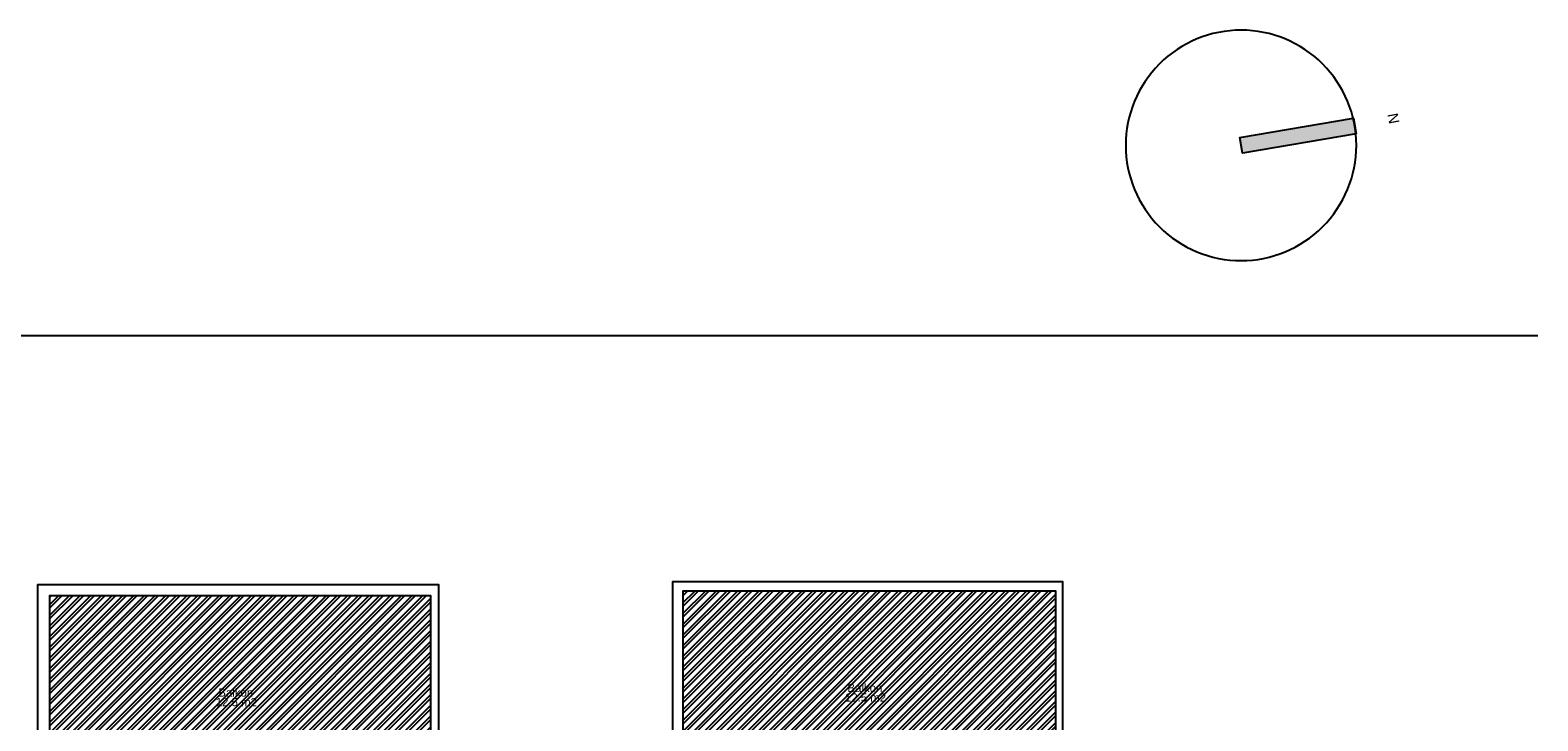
# Model space of a CAD drawing. Header units: metres. Extents: x 1.9 to 51.7, y 54 to 87.4.
# Tile 10 of 10: x 32.7 to 51.7, y 78.7 to 87.4. Entities that reach past the tile are written whole.
import ezdxf

# ---------------------------------------------------------------- set-up
doc = ezdxf.new("R2010")
doc.units = ezdxf.units.M
doc.layers.get('0').update_dxf_attribs({"true_color": 0x000000})
for name, color, linetype, true_color in [('GelÃ¤nder', 7, 'Continuous', 0x000000), ('Plankopf', 7, 'Continuous', 0x000000), ('Raumstempel', 7, 'Continuous', 0x000000), ('SIA416-ANF', 7, 'Continuous', 0x000000)]:
    doc.layers.add(name, color=color, linetype=linetype, true_color=true_color)
doc.styles.add('Arial Regular', font='txt')

msp = doc.modelspace()

# ---------------------------------------------------------------- hatches: boundary and pattern name
at = {"layer": 'Plankopf'}
msp.add_hatch(color=256, dxfattribs=at).paths.add_polyline_path([(49.411, 86.046), (47.981, 85.803), (47.948, 86), (49.378, 86.244)], flags=0)
at = {"layer": 'SIA416-ANF'}
h = msp.add_hatch(dxfattribs=at)
h.set_pattern_fill('ANSI32', color=256, scale=0.01, style=0, pattern_type=2)
h.paths.add_polyline_path([(35.366, 77.581), (35.455, 77.581), (37.665, 77.581), (37.77, 77.581), (37.77, 78.397), (37.77, 80.233), (32.974, 80.233), (32.974, 78.306), (32.973, 77.581), (34.466, 77.581)], flags=0)
h = msp.add_hatch(dxfattribs=at)
h.set_pattern_fill('ANSI32', color=256, scale=0.01, style=0, pattern_type=2)
h.paths.add_polyline_path([(43.176, 77.637), (43.44, 77.637), (44.34, 77.637), (45.634, 77.637), (45.634, 78.445), (45.634, 80.29), (40.944, 80.29), (40.944, 78.397), (40.944, 77.637), (40.966, 77.637)], flags=0)

# ---------------------------------------------------------------- linework, layer by layer
msp.add_lwpolyline([(1.915, 83.508), (51.698, 83.508)])
at = {"layer": 'GelÃ¤nder'}
for points in [[(32.829, 78.306), (32.829, 80.375), (37.867, 80.375), (37.867, 78.397), (37.77, 78.397), (37.77, 80.233), (32.974, 80.233), (32.974, 78.306)], [(40.818, 78.397), (40.818, 80.412), (45.718, 80.412), (45.718, 78.445), (45.634, 78.445), (45.634, 80.29), (40.944, 80.29), (40.944, 78.397)]]:
    msp.add_lwpolyline(points, dxfattribs=at)
at = {"layer": 'Plankopf'}
msp.add_lwpolyline([(49.411, 86.046), (47.981, 85.803), (47.948, 86), (49.378, 86.244)], close=True, dxfattribs=at)
for points in [[(47.965, 87.352), (47.58, 87.352), (47.211, 87.199), (46.939, 86.927)], [(48.99, 86.927), (48.718, 87.199), (48.349, 87.352), (47.965, 87.352)], [(46.939, 86.927), (46.667, 86.655), (46.514, 86.286), (46.514, 85.902)], [(49.415, 85.902), (49.415, 86.286), (49.262, 86.655), (48.99, 86.927)], [(46.514, 85.902), (46.514, 85.517), (46.667, 85.148), (46.939, 84.876)], [(48.99, 84.876), (49.262, 85.148), (49.415, 85.517), (49.415, 85.902)], [(46.939, 84.876), (47.211, 84.604), (47.58, 84.451), (47.965, 84.451)], [(47.965, 84.451), (48.349, 84.451), (48.718, 84.604), (48.99, 84.876)]]:
    msp.add_open_spline(points, degree=3, dxfattribs=at)

# ---------------------------------------------------------------- texts
at = {"layer": 'Plankopf', "insert": (49.805, 86.294), "char_height": 0.132, "width": 0.50062, "attachment_point": 7, "rotation": 280.4064, "style": 'Arial Regular'}
msp.add_mtext('N', dxfattribs=at)
at = {"layer": 'Raumstempel', "char_height": 0.1029, "attachment_point": 7, "style": 'Arial Regular'}
for s, insert, width in [('Balkon', (35.098, 78.963), 1.06182), ('Balkon', (43.013, 79.02), 1.06182), ('12.5 m2', (35.066, 78.842), 1.22406), ('12.5 m2', (42.981, 78.899), 1.22406)]:
    msp.add_mtext(s, dxfattribs=dict(at, insert=insert, width=width))

doc.saveas('drawing.dxf')
